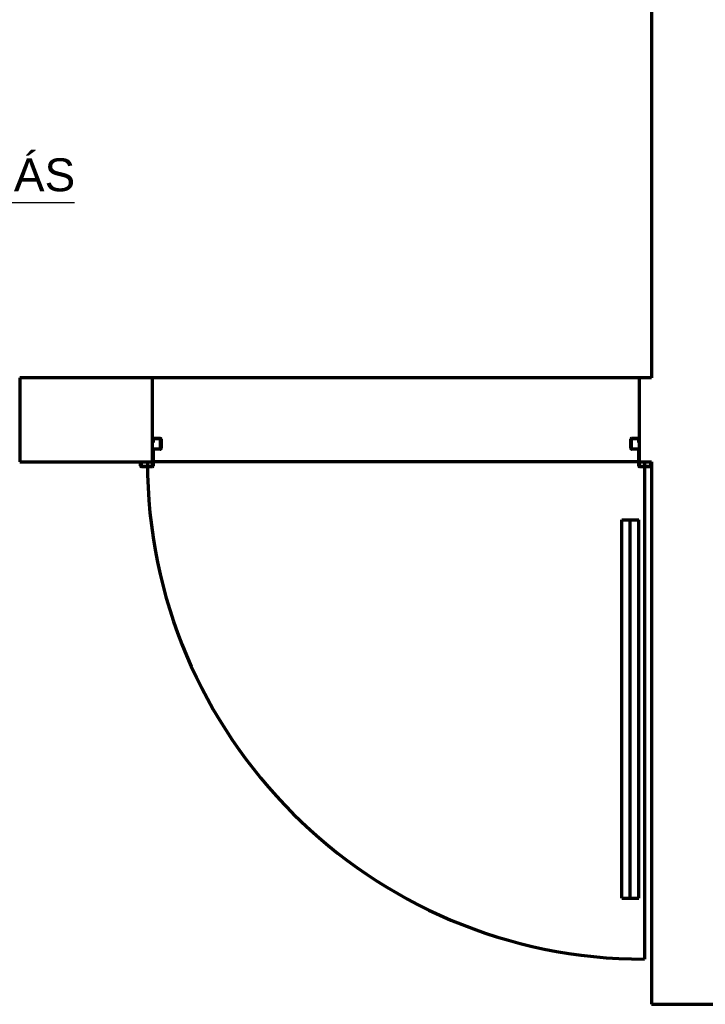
# Model space of a CAD drawing. Header units: millimetres. Extents: x -20654 to 2526, y -8238 to 977.
# Tile 15 of 219: x -10325.87 to -10324.57, y -4121.65 to -4119.78. Entities that reach past the tile are written whole.
import ezdxf

# ---------------------------------------------------------------- set-up
doc = ezdxf.new("R2010")
doc.units = ezdxf.units.MM
doc.layers.add('01 CONTORNO_dwg', color=252, linetype='Continuous')
doc.layers.add('G-ANNO-TEXT', color=7, linetype='Continuous')
doc.styles.add('Arial', font='arial.ttf', dxfattribs={"height": 100})

# ---------------------------------------------------------------- blocks, each defined once
blk = doc.blocks.new('terreo')
at = {"layer": '01 CONTORNO_dwg', "lineweight": 70}
h = blk.add_hatch(color=256, dxfattribs=at)
h.paths.add_polyline_path([(-15146.1, -2434.1), (-15125.1, -2434.1), (-15125.1, -2433.1), (-15146.1, -2433.1)], flags=0)
h.paths.add_polyline_path([(-14199.7, -2434.1), (-14178.7, -2434.1), (-14178.7, -2433.1), (-14199.7, -2433.1)], flags=0)
h.paths.add_polyline_path([(-14200.2, -2432.6), (-14200.3, -2401.6), (-14201.2, -2401.6), (-14201.2, -2432.6), (-14200.3, -2432.6)], flags=0)
h.paths.add_polyline_path([(-14178.2, -2432.6), (-14177.2, -2432.6), (-14177.2, -2425.1), (-14178.2, -2425.1)], flags=0)
h.paths.add_polyline_path([(-15123.6, -2432.6), (-15123.6, -2401.6), (-15124.6, -2401.6), (-15124.6, -2432.6)], flags=0)
h.paths.add_polyline_path([(-15147.6, -2432.6), (-15146.6, -2432.6), (-15146.6, -2425.1), (-15147.6, -2425.1)], flags=0)
h.paths.add_polyline_path([(-14205.2, -2401.1), (-14201.7, -2401.1), (-14201.7, -2400.1), (-14214.8, -2400.1), (-14214.8, -2401.1)], flags=0)
h.paths.add_polyline_path([(-15123.1, -2401.1), (-15110.1, -2401.1), (-15110.1, -2400.1), (-15123.1, -2400.1)], flags=0)
h.paths.add_polyline_path([(-14216.3, -2399.6), (-14215.3, -2399.6), (-14215.3, -2381.6), (-14216.3, -2381.6), (-14216.3, -2391.6)], flags=0)
h.paths.add_polyline_path([(-15109.6, -2399.6), (-15108.6, -2399.6), (-15108.6, -2381.6), (-15109.6, -2381.6)], flags=0)
h.paths.add_polyline_path([(-14201.2, -2388.1), (-14200.3, -2388.1), (-14200.3, -2381.6), (-14201.3, -2381.6), (-14201.3, -2388.1)], flags=0)
h.paths.add_polyline_path([(-15124.6, -2388.1), (-15123.6, -2388.1), (-15123.6, -2381.6), (-15124.6, -2381.6)], flags=0)
h.paths.add_polyline_path([(-14201.8, -2381.1), (-14201.8, -2380.1), (-14214.8, -2380.1), (-14214.8, -2381.1)], flags=0)
h.paths.add_polyline_path([(-15110.1, -2381.1), (-15110.1, -2380.1), (-15123.1, -2380.1), (-15123.1, -2381.1)], flags=0)
for p, q in [((-14177.2, -105.1), (-14177.2, -2265.1)), ((-15124.6, -2265.1), (-15377.2, -2265.1)), ((-15377.2, -2265.1), (-15377.2, -2425.1)), ((-15124.6, -2425.1), (-15124.6, -2265.1)), ((-14200.3, -2265.1), (-15124.6, -2265.1)), ((-14177.2, -2265.1), (-14200.3, -2265.1)), ((-14200.3, -2265.1), (-14200.3, -2425.1)), ((-15123.6, -2388.1), (-15124.6, -2388.1)), ((-15123.6, -2381.6), (-15123.6, -2388.1)), ((-15123.1, -2380.1), (-15110.1, -2380.1)), ((-15110.1, -2381.1), (-15123.1, -2381.1)), ((-15109.6, -2399.6), (-15109.6, -2381.6)), ((-15108.6, -2381.6), (-15108.6, -2399.6)), ((-14216.3, -2399.6), (-14216.3, -2381.6)), ((-14215.3, -2381.6), (-14215.3, -2399.6)), ((-14214.8, -2380.1), (-14201.8, -2380.1)), ((-14201.8, -2381.1), (-14214.8, -2381.1)), ((-14201.3, -2388.1), (-14201.3, -2381.6)), ((-14200.3, -2388.1), (-14201.3, -2388.1)), ((-15123.6, -2401.6), (-15123.6, -2432.6)), ((-15123.1, -2400.1), (-15110.1, -2400.1)), ((-15110.1, -2401.1), (-15123.1, -2401.1)), ((-14214.8, -2400.1), (-14201.7, -2400.1)), ((-14201.7, -2401.1), (-14214.8, -2401.1)), ((-14201.2, -2432.6), (-14201.2, -2401.6)), ((-15377.2, -2425.1), (-15124.6, -2425.1)), ((-15147.6, -2432.6), (-15147.6, -2425.1)), ((-15146.6, -2425.1), (-15146.6, -2432.6)), ((-15124.6, -2432.6), (-15124.6, -2425.1)), ((-14201.2, -2425.1), (-15123.6, -2425.1)), ((-14200.3, -2425.1), (-14177.2, -2425.1)), ((-14200.2, -2425.1), (-14200.2, -2432.6)), ((-14190.3, -2425.1), (-14190.3, -3369.4)), ((-14178.2, -2432.6), (-14178.2, -2425.1)), ((-14177.2, -2425.1), (-14177.2, -3455.1)), ((-15146.1, -2433.1), (-15125.1, -2433.1)), ((-15125.1, -2434.1), (-15146.1, -2434.1)), ((-14199.7, -2433.1), (-14178.7, -2433.1)), ((-14178.7, -2434.1), (-14199.7, -2434.1)), ((-14233.3, -3253.4), (-14233.3, -2535.1)), ((-14233.3, -2535.1), (-14201.3, -2535.1)), ((-14217.3, -3253.4), (-14217.3, -2535.1)), ((-14201.3, -3253.4), (-14201.3, -2535.1)), ((-14233.3, -3253.4), (-14201.3, -3253.4)), ((-14177.2, -3455.1), (-13994.2, -3455.1))]:
    blk.add_line(p, q, dxfattribs=at)
for centre, radius, start, end in [((-15123.1, -2381.6), 1.5, 90, 180), ((-15123.1, -2381.6), 0.5, 90, 180), ((-15110.1, -2381.6), 1.5, 0, 90), ((-15110.1, -2381.6), 0.5, 0, 90), ((-14214.8, -2381.6), 1.5, 90, 180), ((-14214.8, -2381.6), 0.5, 90, 180), ((-14201.8, -2381.6), 1.5, 0, 90), ((-14201.8, -2381.6), 0.5, 0, 90), ((-15123.1, -2401.6), 1.5, 90, 174.8787), ((-15123.1, -2401.6), 0.5, 90, 180), ((-15110.1, -2399.6), 0.5, 270, 0), ((-15110.1, -2399.6), 1.5, 270, 0), ((-14214.8, -2399.6), 1.5, 180, 270), ((-14214.8, -2399.6), 0.5, 180, 270), ((-14201.7, -2401.6), 1.5, 5.1213, 90), ((-14201.7, -2401.6), 0.5, 0, 90), ((-14190.3, -2425.1), 944.3, 180, 270), ((-15146.1, -2432.6), 1.5, 180, 270), ((-15146.1, -2432.6), 0.5, 180, 270), ((-15125.1, -2432.6), 0.5, 270, 0), ((-15125.1, -2432.6), 1.5, 270, 0), ((-14199.7, -2432.6), 1.5, 180, 270), ((-14199.7, -2432.6), 0.5, 180, 270), ((-14178.7, -2432.6), 1.5, 270, 0), ((-14178.7, -2432.6), 0.5, 270, 0)]:
    blk.add_arc(centre, radius, start, end, dxfattribs=at)

msp = doc.modelspace()

# ---------------------------------------------------------------- linework, layer by layer
for p in [(-10326.6168, -4120.1292), (-10326.4478, -4120.1292)]:
    msp.add_line(p, (-10325.7647, -4120.1292))

# ---------------------------------------------------------------- block references
at = {"layer": '01 CONTORNO_dwg', "xscale": 0.001, "yscale": 0.001, "zscale": 0.001}
msp.add_blockref('terreo', (-10310.4917, -4118.1967), dxfattribs=at)

# ---------------------------------------------------------------- texts
at = {"layer": 'G-ANNO-TEXT', "insert": (-10326.5251, -4120.0452), "char_height": 0.0625, "width": 0.921941, "attachment_point": 1, "style": 'Arial'}
msp.add_mtext('CENTRAL DE GÁS', dxfattribs=at)

doc.saveas('drawing.dxf')
